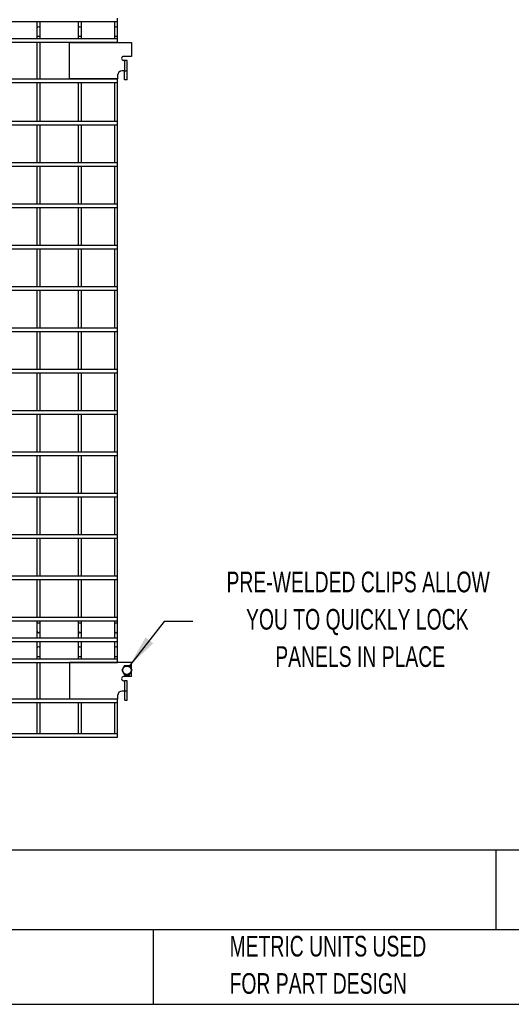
# Model space of a CAD drawing. Header units: inches. Extents: x 0.2 to 10.8, y 0.2 to 8.2.
# Tile 3 of 27: x 4.2 to 6.2, y 0.2 to 4.2. Entities that reach past the tile are written whole.
import ezdxf

# ---------------------------------------------------------------- set-up
doc = ezdxf.new("R2010")
doc.units = ezdxf.units.IN
doc.header["$MEASUREMENT"] = 0
doc.layers.add('DIMENSIONS', color=140, linetype='Continuous', lineweight=25)
doc.layers.add('TEXT', color=140, linetype='Continuous', lineweight=25)
doc.styles.add('SLDTEXTSTYLE0', font='TXT', dxfattribs={"width": 0.7})

# ---------------------------------------------------------------- blocks, each defined once
blk = doc.blocks.new('SW_NOTE_0')
at = {"layer": 'DIMENSIONS', "color": 0, "char_height": 0.5, "attachment_point": 2, "style": 'SLDTEXTSTYLE0'}
for s, insert in [('PRE-WELDED CLIPS ALLOW', (4.508, 0.645)), ('YOU TO QUICKLY LOCK', (4.487, -0.258)), ('PANELS IN PLACE', (4.557, -1.161))]:
    blk.add_mtext(s, dxfattribs=dict(at, insert=insert))
blk = doc.blocks.new('PRE-WELDED')
at = {"layer": 'DIMENSIONS', "color": 140}
blk.add_blockref('SW_NOTE_0', (-0.265, 0.85), dxfattribs=at)

msp = doc.modelspace()

# ---------------------------------------------------------------- linework, layer by layer
for p, q in [((1.78095, 4.21432), (4.60678, 4.21432)), ((4.28095, 4.21432), (4.28095, 4.18563)), ((4.29428, 4.18563), (4.29428, 4.21432)), ((4.44762, 4.21432), (4.44762, 4.18563)), ((4.46095, 4.18563), (4.46095, 4.21432)), ((4.59345, 4.21432), (4.59345, 4.18563)), ((4.60678, 4.21432), (4.60678, 4.22766)), ((4.60678, 4.18563), (4.60678, 4.21432)), ((4.28095, 4.18563), (4.28095, 4.15271)), ((4.29428, 4.15271), (4.29428, 4.18563)), ((4.44762, 4.18563), (4.44762, 4.15271)), ((4.46095, 4.15271), (4.46095, 4.18563)), ((4.59345, 4.18563), (4.59345, 4.15271)), ((4.60678, 4.15271), (4.60678, 4.18563)), ((4.60678, 4.14372), (1.78095, 4.14372)), ((1.78095, 4.13039), (4.60678, 4.13039)), ((4.28095, 4.15271), (4.28095, 4.14372)), ((4.29428, 4.15271), (4.28095, 4.15271)), ((4.28095, 4.13039), (4.28095, 3.98122)), ((4.29428, 4.14372), (4.29428, 4.15271)), ((4.29428, 3.98122), (4.29428, 4.13039)), ((4.44762, 4.15271), (4.44762, 4.14372)), ((4.46095, 4.15271), (4.44762, 4.15271)), ((4.44762, 4.13039), (4.44762, 4.12946)), ((4.46095, 4.14372), (4.46095, 4.15271)), ((4.46095, 4.12946), (4.46095, 4.13039)), ((4.59345, 4.15271), (4.59345, 4.14372)), ((4.60678, 4.15271), (4.59345, 4.15271)), ((4.59345, 4.13039), (4.59345, 4.12946)), ((4.60678, 4.14372), (4.60678, 4.15271)), ((4.60678, 4.13039), (4.60678, 4.14372)), ((4.60678, 4.12946), (4.60678, 4.13039)), ((4.41253, 3.98238), (4.41253, 4.12946)), ((4.41253, 4.12946), (4.66253, 4.12946)), ((4.66253, 4.12946), (4.66253, 4.07321)), ((4.66253, 4.07321), (4.63087, 4.07321)), ((4.63453, 4.05654), (4.63087, 4.05654)), ((4.63453, 4.05654), (4.63453, 4.01488)), ((4.6457, 4.05654), (4.63453, 4.05654)), ((4.6457, 4.01488), (4.6457, 4.05654)), ((4.63453, 4.01488), (4.62495, 4.01488)), ((4.63453, 4.01488), (4.6457, 4.01488)), ((4.63453, 3.97838), (4.63453, 4.01488)), ((4.6457, 3.97838), (4.6457, 4.01488)), ((4.60678, 3.98122), (1.78095, 3.98122)), ((4.60678, 3.98238), (4.41253, 3.98238)), ((4.44762, 3.98238), (4.44762, 3.98122)), ((4.46095, 3.98122), (4.46095, 3.98238)), ((4.59345, 3.98238), (4.59345, 3.98122)), ((4.60678, 3.99671), (4.60678, 3.98238)), ((4.60678, 3.98122), (4.60678, 3.98238)), ((4.60678, 3.96789), (4.60678, 3.98122)), ((4.6457, 3.97838), (4.63453, 3.97838)), ((1.78095, 3.96789), (4.60678, 3.96789)), ((4.28095, 3.96789), (4.28095, 3.81039)), ((4.29428, 3.81039), (4.29428, 3.96789)), ((4.44762, 3.96789), (4.44762, 3.81039)), ((4.46095, 3.81039), (4.46095, 3.96789)), ((4.59345, 3.96789), (4.59345, 3.81039)), ((4.60678, 3.81039), (4.60678, 3.96789)), ((4.60678, 3.81039), (1.78095, 3.81039)), ((1.78095, 3.79706), (4.60678, 3.79706)), ((4.28095, 3.79706), (4.28095, 3.64372)), ((4.29428, 3.64372), (4.29428, 3.79706)), ((4.44762, 3.79706), (4.44762, 3.64372)), ((4.46095, 3.64372), (4.46095, 3.79706)), ((4.59345, 3.79706), (4.59345, 3.64372)), ((4.60678, 3.79706), (4.60678, 3.81039)), ((4.60678, 3.64372), (4.60678, 3.79706)), ((4.60678, 3.64372), (1.78095, 3.64372)), ((1.78095, 3.63039), (4.60678, 3.63039)), ((4.28095, 3.63039), (4.28095, 3.47706)), ((4.29428, 3.47706), (4.29428, 3.63039)), ((4.44762, 3.63039), (4.44762, 3.47706)), ((4.46095, 3.47706), (4.46095, 3.63039)), ((4.59345, 3.63039), (4.59345, 3.47706)), ((4.60678, 3.63039), (4.60678, 3.64372)), ((4.60678, 3.47706), (4.60678, 3.63039)), ((4.60678, 3.47706), (1.78095, 3.47706)), ((1.78095, 3.46372), (4.60678, 3.46372)), ((4.28095, 3.46372), (4.28095, 3.31039)), ((4.29428, 3.31039), (4.29428, 3.46372)), ((4.44762, 3.46372), (4.44762, 3.31039)), ((4.46095, 3.31039), (4.46095, 3.46372)), ((4.59345, 3.46372), (4.59345, 3.31039)), ((4.60678, 3.46372), (4.60678, 3.47706)), ((4.60678, 3.31039), (4.60678, 3.46372)), ((4.60678, 3.31039), (1.78095, 3.31039)), ((1.78095, 3.29706), (4.60678, 3.29706)), ((4.28095, 3.29706), (4.28095, 3.14372)), ((4.29428, 3.14372), (4.29428, 3.29706)), ((4.44762, 3.29706), (4.44762, 3.14372)), ((4.46095, 3.14372), (4.46095, 3.29706)), ((4.59345, 3.29706), (4.59345, 3.14372)), ((4.60678, 3.29706), (4.60678, 3.31039)), ((4.60678, 3.14372), (4.60678, 3.29706)), ((4.60678, 3.14372), (1.78095, 3.14372)), ((4.60678, 3.13039), (4.60678, 3.14372)), ((1.78095, 3.13039), (4.60678, 3.13039)), ((4.28095, 3.13039), (4.28095, 2.97706)), ((4.29428, 2.97706), (4.29428, 3.13039)), ((4.44762, 3.13039), (4.44762, 2.97706)), ((4.46095, 2.97706), (4.46095, 3.13039)), ((4.59345, 3.13039), (4.59345, 2.97706)), ((4.60678, 2.97706), (4.60678, 3.13039)), ((4.60678, 2.97706), (1.78095, 2.97706)), ((1.78095, 2.96372), (4.60678, 2.96372)), ((4.28095, 2.96372), (4.28095, 2.81039)), ((4.29428, 2.81039), (4.29428, 2.96372)), ((4.44762, 2.96372), (4.44762, 2.81039)), ((4.46095, 2.81039), (4.46095, 2.96372)), ((4.59345, 2.96372), (4.59345, 2.81039)), ((4.60678, 2.96372), (4.60678, 2.97706)), ((4.60678, 2.81039), (4.60678, 2.96372)), ((4.60678, 2.81039), (1.78095, 2.81039)), ((1.78095, 2.79706), (4.60678, 2.79706)), ((4.28095, 2.79706), (4.28095, 2.64372)), ((4.29428, 2.64372), (4.29428, 2.79706)), ((4.44762, 2.79706), (4.44762, 2.64372)), ((4.46095, 2.64372), (4.46095, 2.79706)), ((4.59345, 2.79706), (4.59345, 2.64372)), ((4.60678, 2.79706), (4.60678, 2.81039)), ((4.60678, 2.64372), (4.60678, 2.79706)), ((4.60678, 2.64372), (1.78095, 2.64372)), ((1.78095, 2.63039), (4.60678, 2.63039)), ((4.28095, 2.63039), (4.28095, 2.47706)), ((4.29428, 2.47706), (4.29428, 2.63039)), ((4.44762, 2.63039), (4.44762, 2.47706)), ((4.46095, 2.47706), (4.46095, 2.63039)), ((4.59345, 2.63039), (4.59345, 2.47706)), ((4.60678, 2.63039), (4.60678, 2.64372)), ((4.60678, 2.47706), (4.60678, 2.63039)), ((4.60678, 2.47706), (1.78095, 2.47706)), ((1.78095, 2.46372), (4.60678, 2.46372)), ((4.28095, 2.46372), (4.28095, 2.31039)), ((4.29428, 2.31039), (4.29428, 2.46372)), ((4.44762, 2.46372), (4.44762, 2.31039)), ((4.46095, 2.31039), (4.46095, 2.46372)), ((4.59345, 2.46372), (4.59345, 2.31039)), ((4.60678, 2.46372), (4.60678, 2.47706)), ((4.60678, 2.31039), (4.60678, 2.46372)), ((4.60678, 2.31039), (1.78095, 2.31039)), ((4.60678, 2.29706), (4.60678, 2.31039)), ((1.78095, 2.29706), (4.60678, 2.29706)), ((4.28095, 2.29706), (4.28095, 2.14372)), ((4.29428, 2.14372), (4.29428, 2.29706)), ((4.44762, 2.29706), (4.44762, 2.14372)), ((4.46095, 2.14372), (4.46095, 2.29706)), ((4.59345, 2.29706), (4.59345, 2.14372)), ((4.60678, 2.14372), (4.60678, 2.29706)), ((4.60678, 2.14372), (1.78095, 2.14372)), ((1.78095, 2.13039), (4.60678, 2.13039)), ((4.28095, 2.13039), (4.28095, 1.97706)), ((4.29428, 1.97706), (4.29428, 2.13039)), ((4.44762, 2.13039), (4.44762, 1.97706)), ((4.46095, 1.97706), (4.46095, 2.13039)), ((4.59345, 2.13039), (4.59345, 1.97706)), ((4.60678, 2.13039), (4.60678, 2.14372)), ((4.60678, 1.97706), (4.60678, 2.13039)), ((4.60678, 1.97706), (1.78095, 1.97706)), ((1.78095, 1.96372), (4.60678, 1.96372)), ((4.28095, 1.96372), (4.28095, 1.81039)), ((4.29428, 1.81039), (4.29428, 1.96372)), ((4.44762, 1.96372), (4.44762, 1.81039)), ((4.46095, 1.81039), (4.46095, 1.96372)), ((4.59345, 1.96372), (4.59345, 1.81039)), ((4.60678, 1.96372), (4.60678, 1.97706)), ((4.60678, 1.81039), (4.60678, 1.96372)), ((4.60678, 1.81039), (1.78095, 1.81039)), ((1.78095, 1.79706), (4.60678, 1.79706)), ((4.28095, 1.79706), (4.28095, 1.78829)), ((4.28095, 1.78829), (4.28095, 1.75538)), ((4.28095, 1.78829), (4.29428, 1.78829)), ((4.29428, 1.78829), (4.29428, 1.79706)), ((4.29428, 1.75538), (4.29428, 1.78829)), ((4.44762, 1.79706), (4.44762, 1.78829)), ((4.44762, 1.78829), (4.44762, 1.75538)), ((4.44762, 1.78829), (4.46095, 1.78829)), ((4.46095, 1.78829), (4.46095, 1.79706)), ((4.46095, 1.75538), (4.46095, 1.78829)), ((4.59345, 1.79706), (4.59345, 1.78829)), ((4.59345, 1.78829), (4.59345, 1.75538)), ((4.59345, 1.78829), (4.60678, 1.78829)), ((4.60678, 1.79706), (4.60678, 1.81039)), ((4.60678, 1.78829), (4.60678, 1.79706)), ((4.60678, 1.75538), (4.60678, 1.78829)), ((4.28095, 1.75538), (4.28095, 1.72645)), ((4.29428, 1.72645), (4.29428, 1.75538)), ((4.44762, 1.75538), (4.44762, 1.72645)), ((4.46095, 1.72645), (4.46095, 1.75538)), ((4.59345, 1.75538), (4.59345, 1.72645)), ((4.60678, 1.72645), (4.60678, 1.75538)), ((4.60678, 1.72645), (1.78095, 1.72645)), ((1.78095, 1.71312), (4.60678, 1.71312)), ((4.28095, 1.71312), (4.28095, 1.68563)), ((4.29428, 1.68563), (4.29428, 1.71312)), ((4.44762, 1.71312), (4.44762, 1.68563)), ((4.46095, 1.68563), (4.46095, 1.71312)), ((4.59345, 1.71312), (4.59345, 1.68563)), ((4.60678, 1.71312), (4.60678, 1.72645)), ((4.60678, 1.68563), (4.60678, 1.71312)), ((4.28095, 1.68563), (4.28095, 1.65271)), ((4.29428, 1.65271), (4.29428, 1.68563)), ((4.44762, 1.68563), (4.44762, 1.65271)), ((4.46095, 1.65271), (4.46095, 1.68563)), ((4.59345, 1.68563), (4.59345, 1.65271)), ((4.60678, 1.65271), (4.60678, 1.68563)), ((4.60678, 1.64252), (1.78095, 1.64252)), ((1.78095, 1.62919), (4.60678, 1.62919)), ((4.28095, 1.65271), (4.28095, 1.64252)), ((4.28095, 1.65271), (4.28762, 1.65271)), ((4.28095, 1.62919), (4.28095, 1.48002)), ((4.28762, 1.65271), (4.29428, 1.65271)), ((4.29428, 1.64252), (4.29428, 1.65271)), ((4.29428, 1.48002), (4.29428, 1.62919)), ((4.41253, 1.62816), (4.41253, 1.48107)), ((4.66253, 1.62816), (4.41253, 1.62816)), ((4.44762, 1.65271), (4.44762, 1.64252)), ((4.44762, 1.65271), (4.45428, 1.65271)), ((4.44762, 1.62919), (4.44762, 1.62816)), ((4.45428, 1.65271), (4.46095, 1.65271)), ((4.46095, 1.64252), (4.46095, 1.65271)), ((4.46095, 1.62816), (4.46095, 1.62919)), ((4.59345, 1.65271), (4.59345, 1.64252)), ((4.59345, 1.65271), (4.60012, 1.65271)), ((4.59345, 1.62919), (4.59345, 1.62816)), ((4.60012, 1.65271), (4.60678, 1.65271)), ((4.60678, 1.64252), (4.60678, 1.65271)), ((4.60678, 1.62919), (4.60678, 1.64252)), ((4.60678, 1.62816), (4.60678, 1.62919)), ((4.66253, 1.60203), (4.66253, 1.62816)), ((4.66253, 1.57191), (4.66253, 1.59262)), ((4.66253, 1.57191), (4.63087, 1.57191)), ((4.63087, 1.55524), (4.63453, 1.55524)), ((4.63453, 1.55524), (4.63453, 1.51357)), ((4.6457, 1.55524), (4.63453, 1.55524)), ((4.6457, 1.51357), (4.6457, 1.55524)), ((4.63453, 1.51357), (4.62495, 1.51357)), ((4.6457, 1.51357), (4.63453, 1.51357)), ((4.63528, 1.47707), (4.63528, 1.51357)), ((4.6457, 1.47707), (4.6457, 1.51357)), ((4.60678, 1.48002), (1.78095, 1.48002)), ((4.60678, 1.48107), (4.41253, 1.48107)), ((4.44762, 1.48107), (4.44762, 1.48002)), ((4.46095, 1.48002), (4.46095, 1.48107)), ((4.59345, 1.48107), (4.59345, 1.48002)), ((4.60678, 1.49541), (4.60678, 1.48107)), ((4.60678, 1.48002), (4.60678, 1.48107)), ((4.60678, 1.46669), (4.60678, 1.48002)), ((4.63528, 1.47707), (4.6457, 1.47707)), ((1.78095, 1.46669), (4.60678, 1.46669)), ((4.28095, 1.46669), (4.28095, 1.34071)), ((4.29428, 1.34071), (4.29428, 1.46669)), ((4.44762, 1.46669), (4.44762, 1.34071)), ((4.46095, 1.34071), (4.46095, 1.46669)), ((4.59345, 1.46669), (4.59345, 1.34071)), ((4.60678, 1.34071), (4.60678, 1.46669)), ((4.60678, 1.34071), (1.78095, 1.34071)), ((1.78095, 1.32738), (4.60678, 1.32738)), ((4.60678, 1.32738), (4.60678, 1.34071))]:
    msp.add_line(p, q)
msp.add_circle((4.6442, 1.59732), 0.01692)
for centre, radius, start, end in [((4.28762, 4.18563), 0.00667, 90, 180), ((4.28762, 4.18563), 0.00667, 0, 90), ((4.45428, 4.18563), 0.00667, 90, 180), ((4.45428, 4.18563), 0.00667, 0, 90), ((4.60012, 4.18563), 0.00667, 90, 180), ((4.60012, 4.18563), 0.00667, 0, 90), ((4.63087, 4.06488), 0.00833, 90, 270), ((4.62495, 3.99671), 0.01817, 90, 180), ((4.28762, 1.75538), 0.00667, 180, 270), ((4.28762, 1.75538), 0.00667, 270, 0), ((4.45428, 1.75538), 0.00667, 180, 270), ((4.45428, 1.75538), 0.00667, 270, 0), ((4.60012, 1.75538), 0.00667, 180, 270), ((4.60012, 1.75538), 0.00667, 270, 0), ((4.28762, 1.68563), 0.00667, 0, 180), ((4.45428, 1.68563), 0.00667, 0, 180), ((4.60012, 1.68563), 0.00667, 0, 180), ((4.63087, 1.56357), 0.00833, 90, 270), ((4.62495, 1.49541), 0.01817, 90, 180)]:
    msp.add_arc(centre, radius, start, end)
for points in [[(4.63368, 1.61555), (4.63196, 1.61258), (4.63021, 1.60956), (4.62798, 1.60568), (4.62753, 1.6049), (4.62664, 1.60336), (4.6262, 1.6026), (4.62488, 1.60032), (4.62401, 1.59881), (4.62315, 1.59732)], [(4.62315, 1.59732), (4.62487, 1.59435), (4.62661, 1.59133), (4.62885, 1.58745), (4.6293, 1.58667), (4.63019, 1.58513), (4.63063, 1.58437), (4.63195, 1.58209), (4.63282, 1.58059), (4.63368, 1.5791)], [(4.65473, 1.61555), (4.65129, 1.61555), (4.6478, 1.61555), (4.64333, 1.61555), (4.64243, 1.61555), (4.64065, 1.61555), (4.63977, 1.61555), (4.63713, 1.61555), (4.6354, 1.61555), (4.63368, 1.61555)], [(4.66525, 1.59732), (4.66353, 1.6003), (4.66179, 1.60332), (4.65955, 1.6072), (4.6591, 1.60797), (4.65821, 1.60951), (4.65777, 1.61028), (4.65645, 1.61256), (4.65559, 1.61406), (4.65473, 1.61555)], [(4.65473, 1.5791), (4.65644, 1.58207), (4.65819, 1.58509), (4.66042, 1.58897), (4.66087, 1.58975), (4.66176, 1.59129), (4.6622, 1.59205), (4.66352, 1.59433), (4.66439, 1.59583), (4.66525, 1.59732)], [(4.63368, 1.5791), (4.63711, 1.5791), (4.6406, 1.5791), (4.64508, 1.5791), (4.64597, 1.5791), (4.64775, 1.5791), (4.64864, 1.5791), (4.65127, 1.5791), (4.653, 1.5791), (4.65473, 1.5791)]]:
    msp.add_open_spline(points, degree=3, knots=[0, 0, 0, 0, 0.5, 0.5, 0.625, 0.625, 0.75, 0.75, 1, 1, 1, 1])
at = {"layer": 'DIMENSIONS', "flags": 128}
msp.add_lwpolyline([(4.91047, 1.79358), (4.79388, 1.79358), (4.65473, 1.61555)], dxfattribs=at)
at = {"layer": 'DIMENSIONS'}
msp.add_solid([(4.65473, 1.61555), (4.75054, 1.70566), (4.71903, 1.73029)], dxfattribs=at)
at = {"layer": 'TEXT'}
for p, q in [((10.75, 0.87111), (0.25, 0.87111)), ((6.13224, 0.87111), (6.13224, 0.55)), ((10.75, 0.55), (0.25, 0.55)), ((4.74986, 0.55), (4.74986, 0.25)), ((0.25, 0.25), (10.75, 0.25))]:
    msp.add_line(p, q, dxfattribs=at)

# ---------------------------------------------------------------- block references
at = {"layer": 'DIMENSIONS', "xscale": 0.1666666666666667, "yscale": 0.1666666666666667, "zscale": 0.1666666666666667}
msp.add_blockref('PRE-WELDED', (4.86952, 1.74589), dxfattribs=at)

# ---------------------------------------------------------------- texts
at = {"layer": 'TEXT', "attachment_point": 1, "style": 'SLDTEXTSTYLE0'}
for s, insert, char_height in [('HUSKY RACK AND WIRE VELOX SERIES MACHINE GUARDING PANEL, 66 X 34IN, 2 X 2IN GRID, 8 GAUGE WIRE,', (0.31361, 0.81182), 0.0729167), ('PART DIMENSIONS MAY DIFFER SLIGHTLY', (2.17005, 0.52614), 0.0833333), ('METRIC UNITS USED', (5.0582, 0.52614), 0.0833333), ('FOR PART DESIGN', (5.0582, 0.37566), 0.0833333)]:
    msp.add_mtext(s, dxfattribs=dict(at, insert=insert, char_height=char_height))

doc.saveas('drawing.dxf')
